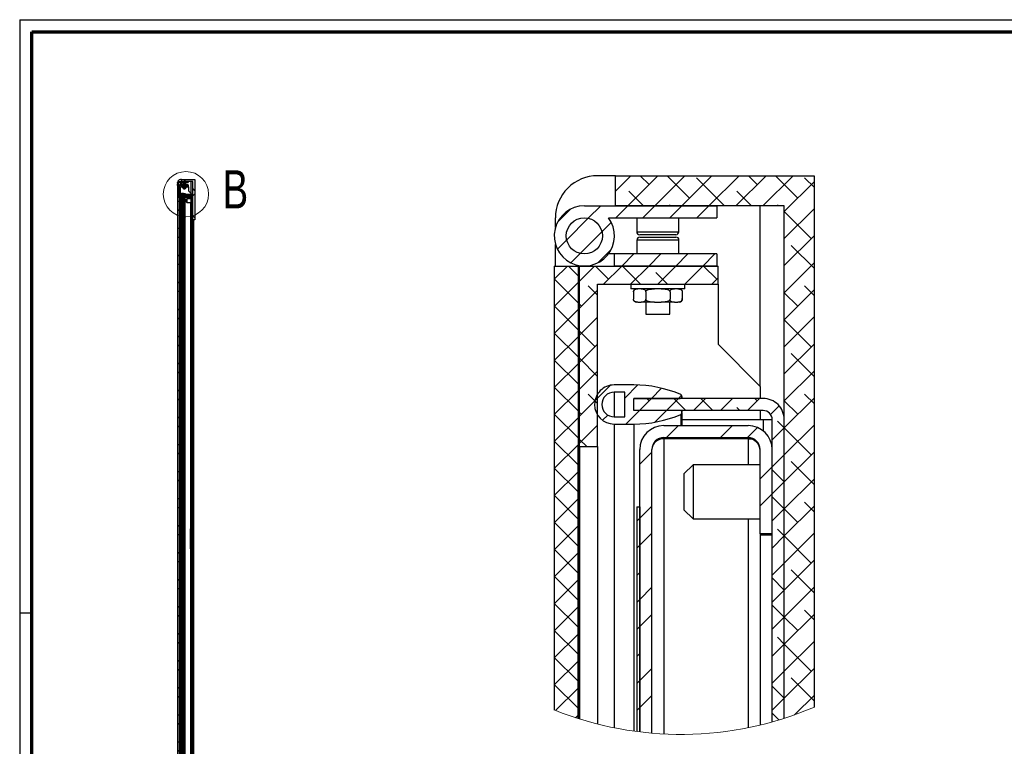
# Paper-space layout 'Sheet4' of a CAD drawing. Header units: millimetres. Extents: x 7 to 291, y 7 to 204.
# Tile 2 of 3: x 7 to 170, y 83 to 204. Entities that reach past the tile are written whole.
import ezdxf

# ---------------------------------------------------------------- set-up
doc = ezdxf.new("R2010")
doc.units = ezdxf.units.MM
for name, color, linetype in [('BORDERS', 7, 'Continuous'), ('DRAWING', 7, 'Continuous'), ('TEXT_SHEET_FORMAT', 7, 'Continuous')]:
    doc.layers.add(name, color=color, linetype=linetype)
doc.styles.add('SLDTEXTSTYLE1', font='TXT', dxfattribs={"width": 0.75})

# ---------------------------------------------------------------- blocks, each defined once
blk = doc.blocks.new('SW_HATCH_0')
at = {"color": 0, "linetype": 'Continuous', "lineweight": 18}
for p, q in [((-3.93, 36.48), (-1.41, 39)), ((-1.92, 34), (3.08, 39)), ((1.61, 37.54), (0.15, 39)), ((2.57, 34), (7.57, 39)), ((8.35, 35.29), (4.64, 39)), ((7.06, 34), (12.06, 39)), ((14.13, 34), (9.47, 38.66)), ((11.55, 34), (16.55, 39)), ((16.04, 34), (21.04, 39)), ((19.57, 37.54), (18.11, 39)), ((20.53, 34), (25.53, 39)), ((26.31, 35.29), (22.6, 39)), ((24.07, 33.05), (29.07, 38.05)), ((29.07, 37.03), (27.43, 38.66)), ((0.66, 34), (-1.75, 36.41)), ((18.62, 34), (16.21, 36.41)), ((-13.54, 31.36), (-11.49, 33.41)), ((-8.48, 31.93), (-6.41, 34)), ((-3.83, 34), (-3.93, 34.1)), ((-3.92, 32), (-1.92, 34)), ((0.57, 32), (2.57, 34)), ((5.15, 34), (4.98, 34.17)), ((5.06, 32), (7.06, 34)), ((9.55, 32), (11.55, 34)), ((23.11, 34), (22.94, 34.17)), ((24.07, 28.56), (29.07, 33.56)), ((28.56, 28.56), (24.07, 33.05)), ((-12.06, 28.35), (-8.48, 31.93)), ((-6.22, 29.7), (-4.67, 31.25)), ((-9.84, 26.08), (-6.22, 29.7)), ((-13.62, 26.79), (-12.06, 28.35)), ((24.07, 24.07), (29.07, 29.07)), ((-6.91, 24.52), (-4.66, 26.77)), ((29.07, 23.56), (25.19, 27.43)), ((-11.39, 24.54), (-9.84, 26.08)), ((-2.94, 24), (-0.94, 26)), ((1.55, 24), (3.55, 26)), ((6.04, 24), (8.04, 26)), ((10.53, 24), (12.53, 26)), ((24.07, 19.57), (29.07, 24.57)), ((-14.13, 21.79), (-11.92, 24)), ((-10.13, 22.34), (-11.79, 24)), ((-9.93, 21.5), (-7.43, 24)), ((-5.12, 21.82), (-7.3, 24)), ((-5.94, 21), (-2.94, 24)), ((0.19, 21), (-2.81, 24)), ((-1.45, 21), (1.55, 24)), ((4.68, 21), (2.74, 22.94)), ((3.04, 21), (6.04, 24)), ((7.53, 21), (10.53, 24)), ((12.84, 21.82), (10.66, 24)), ((24.07, 24.07), (24.07, 24.07)), ((-10.13, 17.85), (-14.13, 21.85)), ((-14.13, 17.3), (-10.13, 21.3)), ((12.02, 21), (13.07, 22.05)), ((-9.93, 17.01), (-6.93, 20.01)), ((-6.93, 19.14), (-8.49, 20.7)), ((24.07, 15.08), (29.07, 20.08)), ((29.07, 19.07), (27.43, 20.7)), ((26.31, 17.33), (24.07, 19.57)), ((-10.13, 13.36), (-14.13, 17.36)), ((-14.13, 12.81), (-10.13, 16.81)), ((-9.61, 17.33), (-9.93, 17.65)), ((-9.93, 12.52), (-6.93, 15.52)), ((24.07, 10.59), (29.07, 15.59)), ((28.56, 10.59), (24.07, 15.08)), ((-7.37, 10.59), (-9.93, 13.16)), ((-10.13, 8.87), (-14.13, 12.87)), ((-14.13, 8.32), (-10.13, 12.32)), ((-9.93, 8.03), (-6.93, 11.03)), ((24.07, 6.1), (29.07, 11.1)), ((-10.13, 4.38), (-14.13, 8.38)), ((-6.93, 5.67), (-9.93, 8.67)), ((29.07, 5.59), (25.19, 9.47)), ((-14.13, 3.83), (-10.13, 7.83)), ((24.07, 1.61), (29.07, 6.61)), ((-9.93, 3.54), (-6.93, 6.54)), ((24.07, 6.1), (24.07, 6.1)), ((-10.13, -0.11), (-14.13, 3.89)), ((-14.13, -0.66), (-10.13, 3.34)), ((-7.38, 1.6), (-4.79, 4.19)), ((-2.43, 2.06), (-0.25, 4.24)), ((2, 2), (3.7, 3.7)), ((-9.93, -0.95), (-6.93, 2.05)), ((-6.93, 1.18), (-8.49, 2.74)), ((0, 0), (2, 2)), ((1.61, 1.61), (1.23, 2)), ((4.49, 0), (6.49, 2)), ((7.72, 0), (5.72, 2)), ((6.49, 2), (7.02, 2.53)), ((8.98, 0), (10.98, 2)), ((12.21, 0), (10.21, 2)), ((13.47, 0), (15.47, 2)), ((17.96, 0), (19.96, 2)), ((19.57, 1.61), (19.19, 2)), ((24.07, -2.88), (29.07, 2.12)), ((29.07, 1.1), (27.43, 2.74)), ((-2.25, -2.25), (0, 0)), ((2.55, -1.94), (4.49, 0)), ((16.7, 0), (16.21, 0.49)), ((21.8, -0.65), (23.23, 0.77)), ((26.31, -0.63), (24.07, 1.61)), ((-10.13, -4.6), (-14.13, -0.6)), ((-14.13, -5.15), (-10.13, -1.15)), ((-9.61, -0.63), (-9.93, -0.31)), ((-6.11, -1.62), (-5.24, -0.75)), ((-9.93, -5.44), (-6.93, -2.44)), ((4.48, -4.5), (6.48, -2.5)), ((13.46, -4.5), (15.46, -2.5)), ((17.95, -4.5), (19.63, -2.82)), ((22.07, -4.88), (24.07, -2.88)), ((24.07, -2.88), (22.94, -1.75)), ((24.07, -7.37), (29.07, -2.37)), ((28.56, -7.37), (24.07, -2.88)), ((-8.73, -6), (-9.93, -4.8)), ((-10.23, -8.99), (-14.13, -5.09)), ((-14.13, -9.64), (-10.13, -5.64)), ((0.07, -8.92), (2.07, -6.92)), ((22.07, -9.37), (24.07, -7.37)), ((24.07, -11.86), (29.07, -6.86)), ((-10.23, -13.48), (-14.13, -9.58)), ((20.07, -11.37), (22.07, -9.37)), ((29.07, -12.37), (25.19, -8.49)), ((-14.13, -14.13), (-10.23, -10.23)), ((24.07, -11.86), (22.07, -9.86)), ((24.07, -16.35), (29.07, -11.35)), ((22.07, -13.86), (24.07, -11.86)), ((24.07, -11.86), (24.07, -11.86)), ((-10.23, -17.97), (-14.13, -14.07)), ((20.07, -15.86), (22.07, -13.86)), ((24.07, -16.35), (22.07, -14.35)), ((-14.13, -18.63), (-10.23, -14.73)), ((0.07, -17.9), (2.07, -15.9)), ((22.07, -18.35), (24.07, -16.35)), ((24.07, -20.84), (29.07, -15.84)), ((26.31, -18.59), (24.07, -16.35)), ((29.07, -16.86), (27.43, -15.22)), ((-0.43, -18.4), (0.07, -17.9)), ((-10.23, -22.46), (-14.13, -18.56)), ((-14.13, -23.12), (-10.23, -19.22)), ((0.07, -22.39), (2.07, -20.39)), ((22.07, -22.84), (24.07, -20.84)), ((24.07, -20.84), (22.94, -19.71)), ((24.07, -25.33), (29.07, -20.33)), ((28.56, -25.33), (24.07, -20.84)), ((-0.43, -22.89), (0.07, -22.39)), ((-10.23, -26.95), (-14.13, -23.05)), ((-14.13, -27.61), (-10.23, -23.71)), ((22.07, -27.33), (24.07, -25.33)), ((24.07, -29.82), (29.07, -24.82)), ((-10.23, -31.44), (-14.13, -27.54)), ((-0.43, -27.38), (0.07, -26.88)), ((29.07, -30.33), (25.19, -26.45)), ((-14.13, -32.1), (-10.23, -28.2)), ((0.07, -31.37), (2.07, -29.37)), ((24.07, -29.82), (22.07, -27.82)), ((24.07, -34.31), (29.07, -29.31)), ((22.07, -31.82), (24.07, -29.82)), ((24.07, -29.82), (24.07, -29.82)), ((-10.23, -35.93), (-14.13, -32.03)), ((-14.13, -36.59), (-10.23, -32.69)), ((-0.43, -31.87), (0.07, -31.37)), ((24.07, -34.31), (22.07, -32.31)), ((0.07, -35.86), (2.07, -33.86)), ((22.07, -36.31), (24.07, -34.31)), ((24.07, -38.8), (29.07, -33.8)), ((26.31, -36.55), (24.07, -34.31)), ((29.07, -34.82), (27.43, -33.18)), ((-0.43, -36.36), (0.07, -35.86)), ((-10.23, -40.42), (-14.13, -36.52)), ((-14.13, -41.08), (-10.23, -37.18)), ((22.07, -40.8), (24.07, -38.8)), ((24.07, -38.8), (22.94, -37.67)), ((24.07, -43.29), (29.07, -38.29)), ((28.56, -43.29), (24.07, -38.8)), ((-0.43, -40.85), (0.07, -40.35)), ((-10.23, -44.91), (-14.13, -41.01)), ((-14.13, -45.57), (-10.23, -41.67)), ((0.07, -44.84), (2.07, -42.84)), ((22.07, -45.29), (24.07, -43.29)), ((24.07, -47.78), (29.07, -42.78)), ((-10.23, -49.4), (-14.13, -45.5)), ((-0.43, -45.34), (0.07, -44.84)), ((24.07, -47.78), (22.07, -45.78)), ((29.07, -48.29), (25.19, -44.41)), ((-13.91, -49.83), (-10.23, -46.16)), ((0.07, -49.33), (2.07, -47.33)), ((25.79, -50.54), (29.07, -47.27)), ((22.07, -49.78), (24.07, -47.78)), ((24.07, -47.78), (24.07, -47.78)), ((-10.61, -51.02), (-10.23, -50.65)), ((-0.43, -49.83), (0.07, -49.33)), ((23.19, -51.4), (22.07, -50.27))]:
    blk.add_line(p, q, dxfattribs=at)

psp = doc.layouts.new('Sheet4')

# ---------------------------------------------------------------- hatches: boundary and pattern name
at = {"linetype": 'Continuous', "lineweight": 18}
h = psp.add_hatch(dxfattribs=at)
h.set_pattern_fill('ANSI34', style=0)
edge = h.paths.add_edge_path(flags=0)
edge.add_arc((34.17, 174.6), 0.02, 0, 90)
edge.add_line((34.17, 174.62), (33.66, 174.62))
edge.add_line((33.66, 174.62), (33.66, 174.76))
edge.add_line((33.66, 174.76), (34.17, 174.76))
edge.add_arc((34.17, 174.78), 0.02, 270, 360)
edge.add_line((34.19, 174.78), (34.19, 174.78))
edge.add_arc((34.17, 174.78), 0.02, 0, 66.9918)
edge.add_arc((33.66, 173.57), 1.33, 66.9918, 90)
edge.add_line((33.66, 174.91), (33.44, 174.91))
edge.add_arc((33.44, 174.69), 0.217, 90, 180)
edge.add_arc((33.44, 174.69), 0.217, 180, 270)
edge.add_line((33.44, 174.47), (33.66, 174.47))
edge.add_arc((33.66, 175.81), 1.33, 270, 293.0082)
edge.add_arc((34.17, 174.6), 0.02, 293.0082, 360)
edge.add_line((34.19, 174.6), (34.19, 174.6))
edge = h.paths.add_edge_path(flags=0)
edge.add_line((33.56, 174.83), (33.56, 174.55))
edge.add_line((33.56, 174.55), (33.44, 174.55))
edge.add_arc((33.44, 174.69), 0.137, 180, 270, ccw=False)
edge.add_arc((33.44, 174.69), 0.137, 90, 180, ccw=False)
edge.add_line((33.44, 174.83), (33.56, 174.83))
at = {"layer": 'DRAWING', "linetype": 'Continuous', "lineweight": 18}
h = psp.add_hatch(dxfattribs=at)
h.set_pattern_fill('ANSI31', color=256, style=0)
edge = h.paths.add_edge_path(flags=0)
edge.add_arc((33.11, 176.56), 0.333, 90, 396.8699)
edge.add_line((33.38, 176.76), (34.58, 176.76))
edge.add_line((34.58, 176.76), (34.58, 176.89))
edge.add_line((34.58, 176.89), (33.11, 176.89))
edge = h.paths.add_edge_path(flags=0)
edge.add_arc((33.11, 176.56), 0.2, 0, 360)
h = psp.add_hatch(dxfattribs=at)
h.set_pattern_fill('ANSI31', color=256, style=0)
edge = h.paths.add_edge_path(flags=0)
edge.add_arc((33.11, 176.56), 0.2, 0, 360)
h = psp.add_hatch(dxfattribs=at)
h.set_pattern_fill('ANSI38', color=256, style=0)
h.paths.add_polyline_path([(35.66, 170.56), (35.66, 177.22), (33.46, 177.22), (33.46, 176.89), (35.32, 176.89), (35.32, 170.56)], flags=0)
h = psp.add_hatch(dxfattribs=at)
h.set_pattern_fill('ANSI37', color=256, style=0)
h.paths.add_polyline_path([(33.04, 176.22), (32.78, 176.22), (32.78, 58.89), (33.04, 58.89), (33.04, 60.89), (33.04, 60.89), (33.04, 174.22), (33.04, 174.22)], flags=0)
h = psp.add_hatch(dxfattribs=at)
h.set_pattern_fill('ANSI38', color=256, style=0)
h.paths.add_polyline_path([(33.06, 176.22), (33.06, 174.22), (33.26, 174.22), (33.26, 176.02), (34.59, 176.02), (34.59, 176.22)], flags=0)
h = psp.add_hatch(dxfattribs=at)
h.set_pattern_fill('ANSI31', color=256, style=0)
h.paths.add_polyline_path([(34.58, 176.22), (34.58, 176.36), (33.44, 176.36), (33.44, 176.22)], flags=0)
h = psp.add_hatch(dxfattribs=at)
h.set_pattern_fill('ANSI38', color=256, style=0)
edge = h.paths.add_edge_path(flags=0)
edge.add_line((33.66, 60.49), (33.66, 60.36))
edge.add_line((33.66, 60.36), (35.09, 60.36))
edge.add_arc((35.09, 60.59), 0.233, 270, 360)
edge.add_line((35.32, 60.59), (35.32, 174.52))
edge.add_arc((35.09, 174.52), 0.233, 0, 90)
edge.add_line((35.09, 174.76), (33.66, 174.76))
edge.add_line((33.66, 174.76), (33.66, 174.62))
edge.add_line((33.66, 174.62), (35.09, 174.62))
edge.add_arc((35.09, 174.52), 0.1, 0, 90, ccw=False)
edge.add_line((35.19, 174.52), (35.19, 60.59))
edge.add_arc((35.09, 60.59), 0.1, 270, 360, ccw=False)
edge.add_line((35.09, 60.49), (33.66, 60.49))
h = psp.add_hatch(dxfattribs=at)
h.set_pattern_fill('ANSI31', color=256, style=0)
h.paths.add_polyline_path([(33.72, 173.56), (33.69, 173.56), (33.69, 60.22), (33.72, 60.22)], flags=0)
h = psp.add_hatch(dxfattribs=at)
h.set_pattern_fill('ANSI32', color=256, style=0)
edge = h.paths.add_edge_path(flags=0)
edge.add_line((33.86, 60.92), (33.86, 174.19))
edge.add_arc((33.99, 174.19), 0.133, 90, 180, ccw=False)
edge.add_line((33.99, 174.32), (34.92, 174.32))
edge.add_arc((34.92, 174.19), 0.133, 0, 90, ccw=False)
edge.add_line((35.06, 174.19), (35.06, 173.26))
edge.add_line((35.06, 173.26), (35.19, 173.26))
edge.add_line((35.19, 173.26), (35.19, 174.19))
edge.add_arc((34.92, 174.19), 0.267, 360, 450)
edge.add_line((34.92, 174.46), (33.99, 174.46))
edge.add_arc((33.99, 174.19), 0.267, 90, 180)
edge.add_line((33.72, 174.19), (33.72, 60.92))
edge.add_arc((33.99, 60.92), 0.267, 180, 270)
edge.add_line((33.99, 60.66), (34.92, 60.66))
edge.add_arc((34.92, 60.92), 0.267, 270, 360)
edge.add_line((35.19, 60.92), (35.19, 61.86))
edge.add_line((35.19, 61.86), (35.06, 61.86))
edge.add_line((35.06, 61.86), (35.06, 60.92))
edge.add_arc((34.92, 60.92), 0.133, -90, 0, ccw=False)
edge.add_line((34.92, 60.79), (33.99, 60.79))
edge.add_arc((33.99, 60.92), 0.133, 180, 270, ccw=False)

# ---------------------------------------------------------------- linework, layer by layer
at = {"color": 7, "linetype": 'Continuous', "lineweight": 25}
for p, q in [((32.79, 176.65), (32.79, 176.76)), ((33.11, 176.89), (34.58, 176.89)), ((33.46, 177.22), (33.26, 177.22)), ((33.38, 176.76), (34.58, 176.76)), ((33.46, 176.89), (33.46, 177.22)), ((33.46, 177.22), (35.66, 177.22)), ((35.32, 176.89), (33.46, 176.89)), ((33.69, 176.76), (33.69, 176.6)), ((34.16, 176.6), (34.16, 176.76)), ((34.58, 176.89), (34.58, 176.76)), ((35.32, 170.56), (35.32, 176.89)), ((35.66, 177.22), (35.66, 170.56)), ((105.56, 177.87), (102.56, 177.87)), ((105.56, 172.87), (105.56, 177.87)), ((105.56, 177.87), (138.56, 177.87)), ((138.56, 177.87), (138.56, 89.6)), ((32.78, 176.22), (32.78, 58.89)), ((32.78, 176.22), (33.04, 176.22)), ((32.79, 176.22), (32.79, 176.46)), ((33.04, 176.22), (33.04, 174.22)), ((33.06, 174.22), (33.06, 176.22)), ((33.06, 176.22), (34.59, 176.22)), ((33.26, 174.22), (33.26, 176.02)), ((33.26, 176.02), (34.59, 176.02)), ((33.44, 176.36), (33.38, 176.36)), ((33.44, 176.22), (33.44, 176.36)), ((34.58, 176.36), (33.44, 176.36)), ((34.58, 176.22), (33.44, 176.22)), ((33.63, 176.02), (33.63, 175.97)), ((33.93, 175.97), (33.63, 175.97)), ((33.66, 175.94), (33.66, 175.86)), ((33.69, 176.51), (33.69, 176.36)), ((33.71, 175.82), (33.69, 175.82)), ((33.71, 175.82), (33.74, 175.82)), ((34.12, 176.57), (33.72, 176.57)), ((33.73, 176.54), (34.11, 176.54)), ((33.89, 175.82), (33.74, 175.82)), ((33.79, 175.94), (33.79, 175.86)), ((33.79, 175.82), (33.79, 175.69)), ((33.79, 175.69), (34.06, 175.69)), ((33.89, 175.82), (33.96, 175.82)), ((34.23, 175.97), (33.93, 175.97)), ((34.11, 175.82), (33.96, 175.82)), ((34.06, 175.94), (34.06, 175.86)), ((34.06, 175.69), (34.06, 175.82)), ((34.11, 176.54), (34.13, 176.54)), ((34.11, 175.82), (34.15, 175.82)), ((34.16, 175.82), (34.15, 175.82)), ((34.16, 176.36), (34.16, 176.51)), ((34.19, 175.94), (34.19, 175.86)), ((34.23, 175.97), (34.23, 176.02)), ((34.58, 176.36), (34.58, 176.22)), ((34.59, 176.02), (34.59, 176.22)), ((34.59, 176.02), (34.59, 175.36)), ((34.59, 175.36), (35.06, 174.89)), ((33.04, 174.22), (33.04, 174.22)), ((33.04, 174.22), (33.04, 60.89)), ((33.04, 174.22), (33.04, 60.89)), ((33.06, 174.22), (33.26, 174.22)), ((33.06, 174.22), (33.06, 60.89)), ((33.26, 174.22), (33.26, 60.89)), ((33.66, 174.91), (33.44, 174.91)), ((33.56, 174.83), (33.44, 174.83)), ((33.44, 174.55), (33.56, 174.55)), ((33.44, 174.47), (33.66, 174.47)), ((33.44, 174.47), (33.44, 60.64)), ((33.56, 174.55), (33.56, 174.83)), ((33.66, 174.62), (33.66, 174.76)), ((33.66, 174.76), (34.17, 174.76)), ((35.09, 174.76), (33.66, 174.76)), ((34.17, 174.62), (33.66, 174.62)), ((35.09, 174.62), (33.66, 174.62)), ((33.66, 174.47), (33.66, 60.64)), ((33.69, 173.56), (33.72, 173.56)), ((33.69, 173.56), (33.69, 60.22)), ((33.72, 60.92), (33.72, 174.19)), ((33.72, 173.56), (33.72, 60.22)), ((33.86, 60.92), (33.86, 174.19)), ((33.99, 174.46), (34.92, 174.46)), ((33.99, 174.32), (34.92, 174.32)), ((33.99, 174.31), (33.99, 60.8)), ((34.92, 174.31), (33.99, 174.31)), ((34.19, 174.78), (34.19, 174.78)), ((34.19, 174.78), (34.19, 174.76)), ((34.19, 174.62), (34.19, 174.6)), ((34.19, 174.6), (34.19, 174.6)), ((34.19, 174.6), (34.19, 174.46)), ((34.19, 174.52), (35.09, 174.52)), ((34.19, 174.32), (34.19, 174.31)), ((34.31, 174.02), (34.21, 173.92)), ((34.21, 173.92), (34.21, 173.72)), ((34.21, 173.72), (34.21, 173.52)), ((34.21, 173.52), (34.31, 173.42)), ((35.06, 174.02), (34.31, 174.02)), ((34.31, 174.02), (34.31, 173.72)), ((34.31, 173.72), (34.31, 173.42)), ((34.31, 173.42), (35.06, 173.42)), ((35.06, 174.89), (35.06, 174.76)), ((35.06, 174.62), (35.06, 174.52)), ((35.06, 173.26), (35.06, 174.19)), ((35.09, 174.52), (35.19, 174.52)), ((35.19, 60.59), (35.19, 174.52)), ((35.19, 173.26), (35.19, 174.19)), ((35.32, 60.59), (35.32, 174.52)), ((35.19, 173.26), (35.06, 173.26)), ((35.06, 173.26), (35.06, 173.25)), ((35.19, 173.25), (35.06, 173.25)), ((35.06, 173.25), (35.06, 119.22)), ((100.36, 172.87), (122.36, 172.87)), ((133.56, 172.87), (105.56, 172.87)), ((122.36, 172.87), (122.36, 170.87)), ((133.56, 87.74), (133.56, 172.87)), ((35.66, 170.56), (35.32, 170.56)), ((35.52, 170.49), (35.32, 170.49)), ((35.52, 170.49), (35.52, 170.56)), ((35.52, 123.42), (35.52, 170.49)), ((95.56, 169.27), (95.56, 170.87)), ((104.36, 170.87), (122.36, 170.87)), ((109.06, 170.87), (109.06, 168.57)), ((116.06, 168.57), (116.06, 170.87)), ((109.07, 167.17), (109.07, 164.87)), ((115.56, 168.07), (109.56, 168.07)), ((109.57, 167.67), (115.33, 167.67)), ((115.33, 167.67), (115.57, 167.67)), ((116.07, 164.87), (116.07, 167.17)), ((95.56, 162.87), (95.56, 166.47)), ((105.36, 164.87), (104.36, 164.87)), ((105.36, 162.87), (105.36, 164.87)), ((122.36, 164.87), (105.36, 164.87)), ((122.36, 164.87), (122.36, 162.87)), ((95.36, 162.87), (95.36, 89.12)), ((95.36, 162.87), (99.36, 162.87)), ((99.36, 162.87), (99.36, 132.87)), ((99.56, 132.87), (99.56, 162.87)), ((99.56, 162.87), (122.57, 162.87)), ((122.36, 162.87), (105.36, 162.87)), ((122.57, 159.87), (122.57, 162.87)), ((102.56, 159.87), (122.57, 159.87)), ((102.56, 132.87), (102.56, 159.87)), ((108.07, 159.87), (108.07, 159.07)), ((112.57, 159.07), (108.07, 159.07)), ((117.07, 159.07), (112.57, 159.07)), ((117.07, 159.07), (117.07, 159.87)), ((122.57, 159.87), (122.57, 149.87)), ((108.53, 158.57), (108.53, 157.37)), ((110.55, 158.57), (110.55, 157.37)), ((114.59, 158.57), (114.59, 157.37)), ((116.61, 158.57), (116.61, 157.37)), ((109.27, 156.87), (109.03, 156.87)), ((109.27, 156.87), (109.81, 156.87)), ((112.03, 156.87), (109.81, 156.87)), ((110.57, 156.87), (110.57, 154.87)), ((112.03, 156.87), (113.11, 156.87)), ((115.33, 156.87), (113.11, 156.87)), ((114.57, 154.87), (114.57, 156.87)), ((115.33, 156.87), (115.87, 156.87)), ((116.11, 156.87), (115.87, 156.87)), ((110.57, 154.87), (114.57, 154.87)), ((122.57, 149.87), (129.57, 142.87)), ((108.56, 143.12), (105.31, 143.12)), ((129.57, 142.87), (129.57, 140.87)), ((107.06, 141.92), (105.31, 141.92)), ((107.06, 137.82), (107.06, 141.92)), ((108.56, 138.87), (108.56, 140.87)), ((108.56, 140.87), (116.26, 140.87)), ((130.06, 140.87), (108.56, 140.87)), ((116.56, 141.17), (116.56, 141.25)), ((116.56, 141.17), (116.56, 140.87)), ((105.31, 137.82), (107.06, 137.82)), ((116.26, 138.87), (108.56, 138.87)), ((130.06, 138.87), (108.56, 138.87)), ((116.56, 138.87), (116.56, 138.57)), ((116.56, 138.48), (116.56, 138.57)), ((116.56, 138.48), (116.56, 136.37)), ((129.57, 138.87), (129.57, 137.37)), ((105.31, 136.62), (108.56, 136.62)), ((105.31, 136.62), (105.31, 86.16)), ((108.56, 136.62), (108.56, 85.61)), ((113.56, 136.37), (127.56, 136.37)), ((116.56, 137.37), (130.06, 137.37)), ((130.06, 137.37), (131.56, 137.37)), ((131.56, 87.14), (131.56, 137.37)), ((133.56, 87.74), (133.56, 137.37)), ((113.56, 134.37), (127.56, 134.37)), ((113.56, 134.19), (113.56, 85.13)), ((127.56, 134.19), (113.56, 134.19)), ((116.56, 134.37), (116.56, 134.19)), ((99.26, 132.87), (99.36, 132.87)), ((99.26, 132.87), (99.26, 87.72)), ((99.36, 132.87), (99.36, 87.69)), ((99.56, 132.87), (102.56, 132.87)), ((99.56, 132.87), (99.56, 87.63)), ((102.56, 132.87), (102.56, 86.78)), ((109.56, 85.48), (109.56, 132.37)), ((111.56, 85.27), (111.56, 132.37)), ((129.56, 118.37), (129.56, 132.37)), ((131.56, 118.37), (131.56, 132.37)), ((118.41, 129.87), (116.91, 128.37)), ((129.56, 129.87), (118.41, 129.87)), ((118.41, 129.87), (118.41, 125.37)), ((116.91, 128.37), (116.91, 125.37)), ((116.91, 125.37), (116.91, 122.37)), ((118.41, 125.37), (118.41, 120.87)), ((35.32, 123.42), (35.52, 123.42)), ((35.52, 122.62), (35.52, 123.42)), ((109.06, 122.87), (109.06, 85.54)), ((109.06, 122.87), (109.56, 122.87)), ((109.56, 122.87), (109.56, 85.48)), ((35.32, 122.62), (35.52, 122.62)), ((35.52, 112.82), (35.52, 122.62)), ((116.91, 122.37), (118.41, 120.87)), ((118.41, 120.87), (129.56, 120.87)), ((34.92, 119.22), (35.06, 119.22)), ((34.92, 119.22), (34.92, 119.19)), ((34.92, 115.92), (34.92, 119.19)), ((34.92, 119.19), (35.19, 119.19)), ((35.06, 119.22), (35.19, 119.22)), ((131.56, 118.37), (129.56, 118.37)), ((129.56, 118.37), (129.56, 118.19)), ((131.56, 118.19), (129.56, 118.19)), ((129.56, 118.19), (129.56, 86.62)), ((34.92, 115.92), (34.92, 115.89)), ((35.19, 115.92), (34.92, 115.92)), ((35.06, 115.89), (34.92, 115.89)), ((35.06, 115.89), (35.19, 115.89)), ((35.06, 115.89), (35.06, 61.87)), ((35.32, 112.82), (35.52, 112.82)), ((35.32, 112.02), (35.52, 112.02)), ((35.52, 112.02), (35.52, 112.82)), ((35.52, 64.96), (35.52, 112.02))]:
    psp.add_line(p, q, dxfattribs=at)
at = {"color": 8, "linetype": 'Continuous', "lineweight": 25}
for p, q in [((35.06, 174.89), (35.06, 176.89)), ((33.69, 176.6), (34.16, 176.6)), ((34.14, 176.51), (33.69, 176.51)), ((34.16, 176.51), (34.14, 176.51)), ((33.44, 174.83), (33.44, 174.55)), ((34.18, 174.58), (34.18, 174.46)), ((34.18, 174.32), (34.18, 174.31)), ((34.92, 174.31), (34.92, 174.02)), ((34.92, 173.42), (34.92, 119.22)), ((35.09, 174.52), (35.09, 174.4)), ((129.56, 142.87), (129.56, 172.87)), ((109.06, 168.57), (116.06, 168.57)), ((115.8, 167.17), (109.07, 167.17)), ((116.07, 167.17), (115.8, 167.17)), ((105.31, 141.92), (105.31, 137.82)), ((116.38, 138.21), (116.38, 136.37)), ((130.06, 137.37), (130.06, 135.49)), ((116.38, 134.37), (116.38, 134.19)), ((127.56, 134.19), (127.56, 129.87)), ((127.56, 120.87), (127.56, 86.18)), ((35.09, 119.22), (35.09, 119.19)), ((34.92, 115.89), (34.92, 61.69)), ((35.09, 115.92), (35.09, 115.89))]:
    psp.add_line(p, q, dxfattribs=at)
at = {"color": 7, "linetype": 'Continuous', "lineweight": 25, "flags": 128}
for points in [[(113.56, 134.19), (112.87, 134.16), (112.64, 134.14)], [(127.56, 134.19), (128.26, 134.16), (128.5, 134.14)]]:
    psp.add_lwpolyline(points, dxfattribs=at)
at = {"color": 7, "linetype": 'Continuous', "lineweight": 18}
psp.add_circle((34.18, 174.8), 3.76, dxfattribs=at)
at = {"color": 7, "linetype": 'Continuous', "lineweight": 25}
for centre, radius in [((33.11, 176.56), 0.2), ((100.36, 167.87), 3), ((100.36, 167.87), 3)]:
    psp.add_circle(centre, radius, dxfattribs=at)
for centre, radius, start, end in [((33.11, 176.56), 0.333, 90, 36.8699), ((33.26, 176.76), 0.467, 90, 180), ((102.56, 170.87), 7, 89.9996, 180.0002), ((33.69, 175.94), 0.0333, 90, 139.2806), ((33.69, 175.94), 0.0333, 159.2349, 189.3522), ((33.69, 175.86), 0.0333, 223.1669, 270), ((33.72, 176.6), 0.0333, 180, 270), ((33.73, 176.51), 0.0333, 90, 180), ((34.12, 176.6), 0.0333, 270, 0), ((34.13, 176.51), 0.0333, 0, 90), ((34.16, 175.94), 0.0333, 1.6079, 90), ((34.16, 175.86), 0.0333, 270, 319.2806), ((34.16, 175.86), 0.0333, 339.2349, 9.3522), ((33.44, 174.69), 0.217, 90, 180), ((33.44, 174.69), 0.217, 180, 270), ((33.44, 174.69), 0.137, 90, 180), ((33.44, 174.69), 0.137, 180, 270), ((33.66, 173.57), 1.33, 66.9918, 90), ((33.66, 175.81), 1.33, 270, 293.0082), ((33.99, 174.19), 0.267, 90, 180), ((33.99, 174.19), 0.133, 90, 180), ((34.17, 174.78), 0.02, 270, 0), ((34.17, 174.6), 0.02, 0, 90), ((34.17, 174.78), 0.02, 0, 66.9918), ((34.17, 174.6), 0.02, 293.0082, 0), ((34.92, 174.19), 0.267, 0, 90), ((34.92, 174.19), 0.133, 0, 90), ((34.92, 174.18), 0.133, 360, 90), ((35.09, 174.52), 0.233, 0, 90), ((35.09, 174.52), 0.1, 0, 90), ((100.36, 167.87), 5, 90.0002, 36.8703), ((109.56, 168.57), 0.5, 180.0045, 269.9996), ((115.56, 168.57), 0.5, 270.0004, 359.9955), ((109.57, 167.17), 0.5, 90.0004, 180.0023), ((115.57, 167.17), 0.5, 359.9977, 89.9996), ((109.03, 158.57), 0.5, 159.6858, 189.5316), ((109.03, 158.57), 0.5, 90.0044, 143.0396), ((116.11, 158.57), 0.5, 42.3796, 90.0093), ((109.03, 157.37), 0.5, 223.1567, 270.0062), ((116.11, 157.37), 0.5, 270.0026, 319.2742), ((116.11, 157.37), 0.501, 339.2517, 9.3374), ((105.31, 139.87), 3.25, 89.9995, 180.0006), ((108.56, 123.12), 20, 66.9918, 89.9999), ((105.31, 139.87), 2.05, 89.9984, 180.0011), ((116.26, 141.17), 0.3, 270.0159, 359.9936), ((116.26, 141.25), 0.3, 359.9957, 66.9935), ((130.06, 137.37), 3.5, 359.999, 90.0013), ((105.31, 139.87), 3.25, 180.0012, 269.9987), ((105.31, 139.87), 2.05, 179.9989, 270.0016), ((108.56, 156.62), 20, 270.0001, 293.0082), ((116.26, 138.57), 0.3, 359.9984, 90.0035), ((116.26, 138.48), 0.3, 293.0065, 0.0043), ((130.06, 137.37), 1.5, 0, 89.9996), ((113.56, 132.37), 4, 90.0004, 179.9997), ((127.56, 132.37), 4, 0.0003, 89.9996), ((113.56, 132.37), 2, 90.0004, 180.0006), ((113.48, 132.28), 1.91, 87.3675, 177.3386), ((127.56, 132.37), 2, 359.9994, 89.9996), ((127.56, 132.19), 2, 359.9997, 89.9994)]:
    psp.add_arc(centre, radius, start, end, dxfattribs=at)
at = {"color": 7, "linetype": 'Continuous', "lineweight": 18}
psp.add_arc((116.38, 141.53), 56.46, 248.1463, 293.1338, dxfattribs=at)
at = {"color": 7, "linetype": 'Continuous', "lineweight": 25}
for centre, major_axis, ratio, start_param, end_param in [((33.99, 174.19), (0.133, 0), 0.911612, 1.570796, 3.141593), ((33.99, 174.19), (0.267, 0), 0.455806, 1.570796, 1.803807), ((34.92, 174.18), (0.267, 0), 0.5, 1.334757, 1.570796)]:
    psp.add_ellipse(centre, major_axis=major_axis, ratio=ratio, start_param=start_param, end_param=end_param, dxfattribs=at)
for points, knots in [([(33.66, 175.94), (33.66, 175.94), (33.66, 175.94), (33.66, 175.94), (33.66, 175.95), (33.66, 175.95), (33.66, 175.95), (33.66, 175.95), (33.66, 175.96), (33.66, 175.96), (33.66, 175.96), (33.67, 175.96), (33.67, 175.96), (33.67, 175.97), (33.68, 175.97), (33.69, 175.97), (33.69, 175.97), (33.7, 175.97), (33.7, 175.97), (33.71, 175.97)], [0, 0, 0, 0, 0.026058, 0.052917, 0.079005, 0.105632, 0.127264, 0.149071, 0.193656, 0.23135, 0.269344, 0.308029, 0.34687, 0.451737, 0.557763, 0.665782, 0.774088, 0.887017, 1, 1, 1, 1]), ([(33.71, 175.82), (33.7, 175.82), (33.7, 175.82), (33.69, 175.82), (33.69, 175.82), (33.69, 175.83), (33.68, 175.83), (33.68, 175.83), (33.67, 175.83), (33.67, 175.83), (33.67, 175.83), (33.66, 175.84), (33.66, 175.84), (33.66, 175.84), (33.66, 175.84), (33.66, 175.84), (33.66, 175.85), (33.66, 175.85), (33.66, 175.85), (33.66, 175.85), (33.66, 175.86), (33.66, 175.86)], [0, 0, 0, 0, 0.095026, 0.225391, 0.290641, 0.355929, 0.427465, 0.499129, 0.571394, 0.644012, 0.69687, 0.750099, 0.776521, 0.803041, 0.829956, 0.857058, 0.888106, 0.919725, 0.950833, 0.98307, 1, 1, 1, 1]), ([(33.74, 175.97), (33.74, 175.97), (33.75, 175.97), (33.76, 175.97), (33.77, 175.97), (33.78, 175.96), (33.79, 175.95), (33.79, 175.95), (33.79, 175.94), (33.79, 175.94), (33.79, 175.94)], [0, 0, 0, 0, 0.095175, 0.356429, 0.64436, 0.750514, 0.857278, 0.919893, 0.983044, 1, 1, 1, 1]), ([(33.79, 175.86), (33.79, 175.86), (33.79, 175.85), (33.79, 175.85), (33.79, 175.85), (33.79, 175.85), (33.79, 175.84), (33.79, 175.84), (33.79, 175.84), (33.78, 175.84), (33.78, 175.83), (33.78, 175.83), (33.78, 175.83), (33.77, 175.83), (33.77, 175.83), (33.76, 175.82), (33.75, 175.82), (33.75, 175.82), (33.74, 175.82), (33.74, 175.82)], [0, 0, 0, 0, 0.026058, 0.052917, 0.079005, 0.105632, 0.127264, 0.149071, 0.193656, 0.23135, 0.269344, 0.308029, 0.34687, 0.451737, 0.557763, 0.665782, 0.774088, 0.887017, 1, 1, 1, 1]), ([(33.79, 175.94), (33.79, 175.94), (33.79, 175.94), (33.79, 175.95), (33.8, 175.96), (33.82, 175.97), (33.85, 175.97), (33.88, 175.97), (33.89, 175.97)], [0, 0, 0, 0, 0.044572, 0.095582, 0.177878, 0.317214, 0.679024, 1, 1, 1, 1]), ([(33.89, 175.82), (33.88, 175.82), (33.87, 175.82), (33.86, 175.82), (33.85, 175.82), (33.85, 175.83), (33.84, 175.83), (33.83, 175.83), (33.83, 175.83), (33.82, 175.83), (33.81, 175.83), (33.81, 175.84), (33.8, 175.84), (33.8, 175.84), (33.8, 175.84), (33.8, 175.84), (33.79, 175.85), (33.79, 175.85), (33.79, 175.85), (33.79, 175.86), (33.79, 175.86), (33.79, 175.86)], [0, 0, 0, 0, 0.136548, 0.273175, 0.331957, 0.390776, 0.449753, 0.508815, 0.567612, 0.626595, 0.686437, 0.746769, 0.779005, 0.811424, 0.844639, 0.878269, 0.907078, 0.936454, 0.965311, 0.99517, 1, 1, 1, 1]), ([(33.96, 175.97), (33.97, 175.97), (33.99, 175.97), (34.02, 175.97), (34.04, 175.96), (34.05, 175.95), (34.06, 175.94), (34.06, 175.94), (34.06, 175.94), (34.06, 175.94)], [0, 0, 0, 0, 0.273747, 0.509749, 0.747375, 0.878411, 0.936573, 0.99516, 1, 1, 1, 1]), ([(34.06, 175.86), (34.06, 175.86), (34.06, 175.85), (34.06, 175.85), (34.05, 175.84), (34.03, 175.83), (34, 175.82), (33.97, 175.82), (33.96, 175.82)], [0, 0, 0, 0, 0.044572, 0.095582, 0.177878, 0.317214, 0.679024, 1, 1, 1, 1]), ([(34.06, 175.94), (34.06, 175.94), (34.06, 175.94), (34.06, 175.95), (34.07, 175.96), (34.08, 175.97), (34.09, 175.97), (34.11, 175.97), (34.11, 175.97)], [0, 0, 0, 0, 0.052856, 0.105578, 0.193514, 0.346604, 0.773519, 1, 1, 1, 1]), ([(34.11, 175.82), (34.11, 175.82), (34.1, 175.82), (34.09, 175.82), (34.08, 175.83), (34.07, 175.84), (34.06, 175.84), (34.06, 175.85), (34.06, 175.85), (34.06, 175.86), (34.06, 175.86)], [0, 0, 0, 0, 0.095175, 0.356429, 0.64436, 0.750514, 0.857278, 0.919893, 0.983044, 1, 1, 1, 1]), ([(34.15, 175.97), (34.15, 175.97), (34.15, 175.97), (34.16, 175.97), (34.16, 175.97), (34.17, 175.97), (34.17, 175.97), (34.17, 175.97), (34.18, 175.97), (34.18, 175.96), (34.18, 175.96), (34.19, 175.96), (34.19, 175.96), (34.19, 175.96), (34.19, 175.95), (34.19, 175.95), (34.19, 175.95), (34.19, 175.95), (34.19, 175.94), (34.19, 175.94), (34.19, 175.94), (34.19, 175.94)], [0, 0, 0, 0, 0.095026, 0.225391, 0.290641, 0.355929, 0.427465, 0.499129, 0.571394, 0.644012, 0.69687, 0.750099, 0.776521, 0.803041, 0.829956, 0.857058, 0.888106, 0.919725, 0.950833, 0.98307, 1, 1, 1, 1]), ([(34.19, 175.86), (34.19, 175.86), (34.19, 175.85), (34.19, 175.85), (34.19, 175.85), (34.19, 175.85), (34.19, 175.84), (34.19, 175.84), (34.19, 175.84), (34.19, 175.84), (34.19, 175.83), (34.18, 175.83), (34.18, 175.83), (34.18, 175.83), (34.18, 175.83), (34.17, 175.83), (34.17, 175.83), (34.17, 175.83), (34.16, 175.82), (34.16, 175.82), (34.15, 175.82), (34.15, 175.82), (34.15, 175.82)], [0, 0, 0, 0, 0.026056, 0.052913, 0.078999, 0.105624, 0.127255, 0.14906, 0.193641, 0.231332, 0.269323, 0.308005, 0.346843, 0.399199, 0.451746, 0.504719, 0.557786, 0.611773, 0.665808, 0.774106, 0.887026, 1, 1, 1, 1]), ([(108.53, 158.57), (108.53, 158.6), (108.53, 158.65), (108.56, 158.75), (108.61, 158.85), (108.77, 159.01), (109.02, 159.07), (109.2, 159.07), (109.27, 159.07)], [0, 0, 0, 0, 0.086964, 0.167183, 0.282366, 0.44399, 0.811424, 1, 1, 1, 1]), ([(109.81, 159.07), (109.83, 159.07), (109.93, 159.07), (110.12, 159.06), (110.31, 158.99), (110.43, 158.89), (110.5, 158.79), (110.53, 158.69), (110.55, 158.62), (110.55, 158.58), (110.55, 158.57)], [0, 0, 0, 0, 0.079077, 0.296742, 0.548126, 0.654924, 0.781878, 0.870707, 0.971823, 1, 1, 1, 1]), ([(110.55, 158.57), (110.55, 158.59), (110.55, 158.65), (110.6, 158.74), (110.71, 158.85), (111, 159), (111.47, 159.06), (111.85, 159.07), (112.03, 159.07)], [0, 0, 0, 0, 0.044565, 0.095578, 0.1778828, 0.3172102, 0.6790242, 1, 1, 1, 1]), ([(113.11, 159.07), (113.26, 159.07), (113.55, 159.07), (113.96, 159.02), (114.29, 158.93), (114.5, 158.79), (114.57, 158.67), (114.59, 158.61), (114.59, 158.57), (114.59, 158.57)], [0, 0, 0, 0, 0.273746, 0.509744, 0.747375, 0.878411, 0.936582, 0.995138, 1, 1, 1, 1]), ([(114.59, 158.57), (114.59, 158.6), (114.59, 158.65), (114.62, 158.75), (114.67, 158.85), (114.83, 159.01), (115.08, 159.07), (115.27, 159.07), (115.33, 159.07)], [0, 0, 0, 0, 0.086964, 0.167183, 0.282366, 0.44399, 0.811424, 1, 1, 1, 1]), ([(115.87, 159.07), (115.9, 159.07), (116, 159.07), (116.18, 159.06), (116.37, 158.99), (116.5, 158.89), (116.56, 158.79), (116.6, 158.69), (116.61, 158.62), (116.61, 158.58), (116.61, 158.57)], [0, 0, 0, 0, 0.079077, 0.296742, 0.548126, 0.654924, 0.781878, 0.870707, 0.971823, 1, 1, 1, 1]), ([(109.27, 156.87), (109.24, 156.87), (109.18, 156.87), (109.1, 156.87), (109.02, 156.88), (108.97, 156.89), (108.91, 156.9), (108.85, 156.92), (108.79, 156.94), (108.73, 156.97), (108.69, 157.01), (108.65, 157.04), (108.63, 157.07), (108.61, 157.1), (108.59, 157.12), (108.57, 157.16), (108.56, 157.19), (108.54, 157.24), (108.53, 157.29), (108.53, 157.33), (108.53, 157.36), (108.53, 157.37)], [0, 0, 0, 0, 0.078864, 0.187145, 0.241497, 0.29614, 0.356523, 0.418017, 0.481696, 0.54856, 0.600004, 0.655218, 0.684325, 0.714903, 0.747511, 0.782286, 0.824698, 0.870977, 0.919395, 0.971958, 1, 1, 1, 1]), ([(110.55, 157.37), (110.55, 157.35), (110.55, 157.32), (110.54, 157.28), (110.53, 157.24), (110.52, 157.2), (110.51, 157.17), (110.49, 157.14), (110.47, 157.1), (110.44, 157.06), (110.41, 157.03), (110.38, 157.01), (110.34, 156.97), (110.27, 156.93), (110.18, 156.9), (110.09, 156.88), (110, 156.87), (109.9, 156.87), (109.84, 156.87), (109.81, 156.87)], [0, 0, 0, 0, 0.043123, 0.086583, 0.127104, 0.166386, 0.196664, 0.225783, 0.281216, 0.324517, 0.365458, 0.404923, 0.442811, 0.538922, 0.630876, 0.722044, 0.812398, 0.906221, 1, 1, 1, 1]), ([(112.03, 156.87), (111.95, 156.87), (111.8, 156.87), (111.61, 156.87), (111.47, 156.88), (111.37, 156.89), (111.27, 156.9), (111.17, 156.92), (111.08, 156.94), (110.98, 156.97), (110.89, 157), (110.81, 157.04), (110.75, 157.07), (110.7, 157.1), (110.66, 157.14), (110.62, 157.18), (110.59, 157.22), (110.57, 157.26), (110.55, 157.31), (110.55, 157.35), (110.55, 157.36), (110.55, 157.37)], [0, 0, 0, 0, 0.13655, 0.27318, 0.331962, 0.390781, 0.449759, 0.508823, 0.56762, 0.626601, 0.686449, 0.746789, 0.779014, 0.811433, 0.844656, 0.878297, 0.907079, 0.936463, 0.965325, 0.995184, 1, 1, 1, 1]), ([(114.59, 157.37), (114.59, 157.34), (114.58, 157.29), (114.54, 157.2), (114.43, 157.09), (114.13, 156.93), (113.67, 156.87), (113.29, 156.87), (113.11, 156.87)], [0, 0, 0, 0, 0.044566, 0.09558, 0.17786, 0.317207, 0.679019, 1, 1, 1, 1]), ([(115.33, 156.87), (115.3, 156.87), (115.2, 156.87), (115.02, 156.88), (114.83, 156.94), (114.7, 157.05), (114.64, 157.14), (114.6, 157.24), (114.59, 157.31), (114.59, 157.36), (114.59, 157.37)], [0, 0, 0, 0, 0.07908, 0.296757, 0.548153, 0.654918, 0.781927, 0.87076, 0.971881, 1, 1, 1, 1]), ([(116.61, 157.37), (116.61, 157.35), (116.61, 157.32), (116.6, 157.28), (116.59, 157.24), (116.58, 157.2), (116.57, 157.17), (116.55, 157.14), (116.53, 157.1), (116.5, 157.06), (116.47, 157.03), (116.44, 157.01), (116.4, 156.97), (116.33, 156.93), (116.24, 156.9), (116.15, 156.88), (116.06, 156.87), (115.96, 156.87), (115.9, 156.87), (115.87, 156.87)], [0, 0, 0, 0, 0.043123, 0.086583, 0.127104, 0.166386, 0.196664, 0.225783, 0.281215, 0.324517, 0.365458, 0.404923, 0.442811, 0.538922, 0.630876, 0.722044, 0.812398, 0.906221, 1, 1, 1, 1])]:
    psp.add_open_spline(points, degree=3, knots=knots, dxfattribs=at)
at = {"layer": 'BORDERS', "lineweight": 70}
for p, q in [((8.57, 8.78), (8.57, 201.78)), ((8.57, 201.78), (288.57, 201.78))]:
    psp.add_line(p, q, dxfattribs=at)
at = {"layer": 'TEXT_SHEET_FORMAT'}
for p, q in [((6.57, 203.78), (290.57, 203.78)), ((6.57, 203.78), (6.57, 6.78)), ((6.57, 105.28), (8.62, 105.28))]:
    psp.add_line(p, q, dxfattribs=at)

# ---------------------------------------------------------------- block references
at = {"color": 7, "linetype": 'Continuous', "lineweight": 18}
psp.add_blockref('SW_HATCH_0', (109.5, 138.87), dxfattribs=at)

# ---------------------------------------------------------------- texts
at = {"color": 7, "linetype": 'Continuous', "lineweight": 18, "insert": (40.28, 178.78), "char_height": 6.35, "attachment_point": 1, "style": 'SLDTEXTSTYLE1'}
psp.add_mtext('B', dxfattribs=at)

doc.saveas('drawing.dxf')
